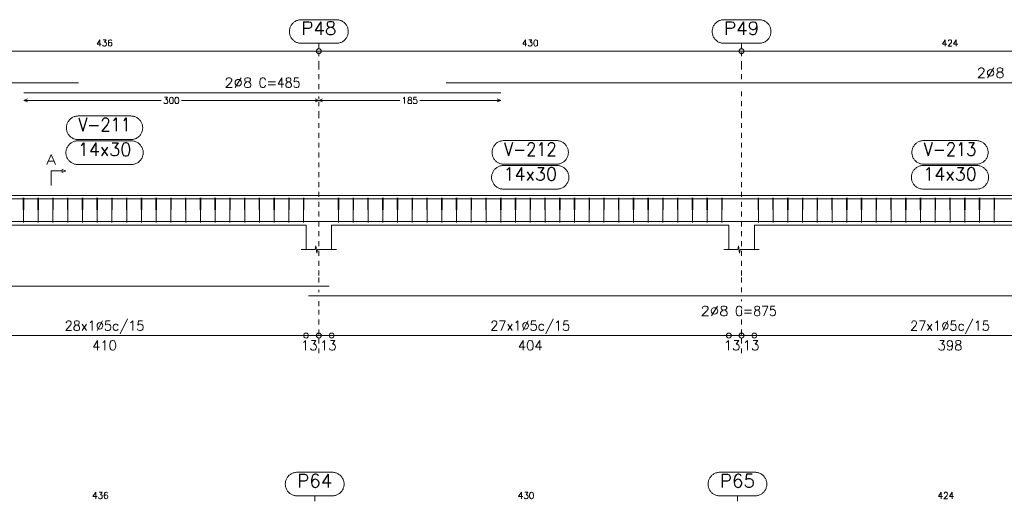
# Model space of a CAD drawing. Header units: millimetres. Extents: x -80 to 444, y 0 to 170.
# Tile 56 of 133: x 111 to 131, y 78 to 88. Entities that reach past the tile are written whole.
import ezdxf
from ezdxf.enums import TextEntityAlignment as Align

# ---------------------------------------------------------------- set-up
doc = ezdxf.new("R2010")
doc.units = ezdxf.units.MM
doc.linetypes.add('CYPE_PUNTO', pattern=[0.075, 0, -0.075])
for name, color, linetype, lineweight in [('ARM_DENTRO_VIGA', 4, 'Continuous', 15), ('ARM_ESTRIBOS', 3, 'Continuous', 0), ('ARM_TEXTOS', 3, 'Continuous', 0), ('COT_ARM', 3, 'Continuous', 0), ('COT_COTAS', 3, 'Continuous', 0), ('COT_EST', 3, 'Continuous', 0), ('COT_LIN_APOIOS', 2, 'CYPE_PUNTO', 0), ('COT_LIN_AUX_COTA', 2, 'CYPE_PUNTO', 0), ('MARCAS_PLANTA', 3, 'Continuous', 0), ('REF_NOME', 3, 'Continuous', 0), ('REF_REFERENCIA', 3, 'Continuous', 0), ('SEC_CONTORNOS', 2, 'Continuous', 9), ('TEXTO_COT_ARM', 3, 'Continuous', 0), ('TEXTO_REF_NOME', 3, 'Continuous', 0), ('TEXTO_REF_REFERENCIA', 3, 'Continuous', 0), ('TXT_COMP', 3, 'Continuous', 0), ('TXT_EST', 3, 'Continuous', 0)]:
    doc.layers.add(name, color=color, linetype=linetype, lineweight=lineweight)
doc.styles.add('CYPETXT', font='romans', dxfattribs={"height": 0.2})

msp = doc.modelspace()

# ---------------------------------------------------------------- linework, layer by layer
at = {"layer": 'ARM_DENTRO_VIGA'}
for points in [[(94.3671, 86.2095), (94.3671, 86.4095), (111.7671, 86.4095)], [(119.2471, 86.4095), (142.5471, 86.4095), (142.5471, 86.2095)], [(110.6571, 86.2095), (120.3571, 86.2095)], [(94.3671, 83.853), (94.3671, 84.053), (111.7671, 84.053)], [(110.6571, 84.053), (120.3571, 84.053)], [(119.2471, 84.053), (142.5471, 84.053), (142.5471, 83.853)], [(94.3671, 83.789), (94.3671, 83.589), (116.8671, 83.589)], [(116.4471, 83.589), (133.9471, 83.589)], [(94.3671, 82.4785), (94.3671, 82.2785), (116.8671, 82.2785)], [(116.4471, 82.0785), (133.9471, 82.0785)]]:
    msp.add_lwpolyline(points, dxfattribs=at)
at = {"layer": 'ARM_ESTRIBOS'}
for points in [[(110.6531, 84.022), (110.6531, 84.071), (110.6481, 83.571), (110.6431, 84.071), (110.6431, 84.041), (110.6431, 83.992)], [(110.9531, 84.022), (110.9531, 84.071), (110.9481, 83.571), (110.9431, 84.071), (110.9431, 84.041), (110.9431, 83.992)], [(111.2531, 84.022), (111.2531, 84.071), (111.2481, 83.571), (111.2431, 84.071), (111.2431, 84.041), (111.2431, 83.992)], [(111.5531, 84.022), (111.5531, 84.071), (111.5481, 83.571), (111.5431, 84.071), (111.5431, 84.041), (111.5431, 83.992)], [(111.8531, 84.022), (111.8531, 84.071), (111.8481, 83.571), (111.8431, 84.071), (111.8431, 84.041), (111.8431, 83.992)], [(112.1531, 84.022), (112.1531, 84.071), (112.1481, 83.571), (112.1431, 84.071), (112.1431, 84.041), (112.1431, 83.992)], [(112.4531, 84.022), (112.4531, 84.071), (112.4481, 83.571), (112.4431, 84.071), (112.4431, 84.041), (112.4431, 83.992)], [(112.7531, 84.022), (112.7531, 84.071), (112.7481, 83.571), (112.7431, 84.071), (112.7431, 84.041), (112.7431, 83.992)], [(113.0531, 84.022), (113.0531, 84.071), (113.0481, 83.571), (113.0431, 84.071), (113.0431, 84.041), (113.0431, 83.992)], [(113.3531, 84.022), (113.3531, 84.071), (113.3481, 83.571), (113.3431, 84.071), (113.3431, 84.041), (113.3431, 83.992)], [(113.6531, 84.022), (113.6531, 84.071), (113.6481, 83.571), (113.6431, 84.071), (113.6431, 84.041), (113.6431, 83.992)], [(113.9531, 84.022), (113.9531, 84.071), (113.9481, 83.571), (113.9431, 84.071), (113.9431, 84.041), (113.9431, 83.992)], [(114.2531, 84.022), (114.2531, 84.071), (114.2481, 83.571), (114.2431, 84.071), (114.2431, 84.041), (114.2431, 83.992)], [(114.5531, 84.022), (114.5531, 84.071), (114.5481, 83.571), (114.5431, 84.071), (114.5431, 84.041), (114.5431, 83.992)], [(114.8531, 84.022), (114.8531, 84.071), (114.8481, 83.571), (114.8431, 84.071), (114.8431, 84.041), (114.8431, 83.992)], [(115.1531, 84.022), (115.1531, 84.071), (115.1481, 83.571), (115.1431, 84.071), (115.1431, 84.041), (115.1431, 83.992)], [(115.4531, 84.022), (115.4531, 84.071), (115.4481, 83.571), (115.4431, 84.071), (115.4431, 84.041), (115.4431, 83.992)], [(115.7531, 84.022), (115.7531, 84.071), (115.7481, 83.571), (115.7431, 84.071), (115.7431, 84.041), (115.7431, 83.992)], [(116.0531, 84.022), (116.0531, 84.071), (116.0481, 83.571), (116.0431, 84.071), (116.0431, 84.041), (116.0431, 83.992)], [(116.3531, 84.022), (116.3531, 84.071), (116.3481, 83.571), (116.3431, 84.071), (116.3431, 84.041), (116.3431, 83.992)], [(117.0631, 84.022), (117.0631, 84.071), (117.0581, 83.571), (117.0531, 84.071), (117.0531, 84.041), (117.0531, 83.992)], [(117.3631, 84.022), (117.3631, 84.071), (117.3581, 83.571), (117.3531, 84.071), (117.3531, 84.041), (117.3531, 83.992)], [(117.6631, 84.022), (117.6631, 84.071), (117.6581, 83.571), (117.6531, 84.071), (117.6531, 84.041), (117.6531, 83.992)], [(117.9631, 84.022), (117.9631, 84.071), (117.9581, 83.571), (117.9531, 84.071), (117.9531, 84.041), (117.9531, 83.992)], [(118.2631, 84.022), (118.2631, 84.071), (118.2581, 83.571), (118.2531, 84.071), (118.2531, 84.041), (118.2531, 83.992)], [(118.5631, 84.022), (118.5631, 84.071), (118.5581, 83.571), (118.5531, 84.071), (118.5531, 84.041), (118.5531, 83.992)], [(118.8631, 84.022), (118.8631, 84.071), (118.8581, 83.571), (118.8531, 84.071), (118.8531, 84.041), (118.8531, 83.992)], [(119.1631, 84.022), (119.1631, 84.071), (119.1581, 83.571), (119.1531, 84.071), (119.1531, 84.041), (119.1531, 83.992)], [(119.4631, 84.022), (119.4631, 84.071), (119.4581, 83.571), (119.4531, 84.071), (119.4531, 84.041), (119.4531, 83.992)], [(119.7631, 84.022), (119.7631, 84.071), (119.7581, 83.571), (119.7531, 84.071), (119.7531, 84.041), (119.7531, 83.992)], [(120.0631, 84.022), (120.0631, 84.071), (120.0581, 83.571), (120.0531, 84.071), (120.0531, 84.041), (120.0531, 83.992)], [(120.3631, 84.022), (120.3631, 84.071), (120.3581, 83.571), (120.3531, 84.071), (120.3531, 84.041), (120.3531, 83.992)], [(120.6631, 84.022), (120.6631, 84.071), (120.6581, 83.571), (120.6531, 84.071), (120.6531, 84.041), (120.6531, 83.992)], [(120.9631, 84.022), (120.9631, 84.071), (120.9581, 83.571), (120.9531, 84.071), (120.9531, 84.041), (120.9531, 83.992)], [(121.2631, 84.022), (121.2631, 84.071), (121.2581, 83.571), (121.2531, 84.071), (121.2531, 84.041), (121.2531, 83.992)], [(121.5631, 84.022), (121.5631, 84.071), (121.5581, 83.571), (121.5531, 84.071), (121.5531, 84.041), (121.5531, 83.992)], [(121.8631, 84.022), (121.8631, 84.071), (121.8581, 83.571), (121.8531, 84.071), (121.8531, 84.041), (121.8531, 83.992)], [(122.1631, 84.022), (122.1631, 84.071), (122.1581, 83.571), (122.1531, 84.071), (122.1531, 84.041), (122.1531, 83.992)], [(122.4631, 84.022), (122.4631, 84.071), (122.4581, 83.571), (122.4531, 84.071), (122.4531, 84.041), (122.4531, 83.992)], [(122.7631, 84.022), (122.7631, 84.071), (122.7581, 83.571), (122.7531, 84.071), (122.7531, 84.041), (122.7531, 83.992)], [(123.0631, 84.022), (123.0631, 84.071), (123.0581, 83.571), (123.0531, 84.071), (123.0531, 84.041), (123.0531, 83.992)], [(123.3631, 84.022), (123.3631, 84.071), (123.3581, 83.571), (123.3531, 84.071), (123.3531, 84.041), (123.3531, 83.992)], [(123.6631, 84.022), (123.6631, 84.071), (123.6581, 83.571), (123.6531, 84.071), (123.6531, 84.041), (123.6531, 83.992)], [(123.9631, 84.022), (123.9631, 84.071), (123.9581, 83.571), (123.9531, 84.071), (123.9531, 84.041), (123.9531, 83.992)], [(124.2631, 84.022), (124.2631, 84.071), (124.2581, 83.571), (124.2531, 84.071), (124.2531, 84.041), (124.2531, 83.992)], [(124.5631, 84.022), (124.5631, 84.071), (124.5581, 83.571), (124.5531, 84.071), (124.5531, 84.041), (124.5531, 83.992)], [(124.8631, 84.022), (124.8631, 84.071), (124.8581, 83.571), (124.8531, 84.071), (124.8531, 84.041), (124.8531, 83.992)], [(125.6031, 84.022), (125.6031, 84.071), (125.5981, 83.571), (125.5931, 84.071), (125.5931, 84.041), (125.5931, 83.992)], [(125.9031, 84.022), (125.9031, 84.071), (125.8981, 83.571), (125.8931, 84.071), (125.8931, 84.041), (125.8931, 83.992)], [(126.2031, 84.022), (126.2031, 84.071), (126.1981, 83.571), (126.1931, 84.071), (126.1931, 84.041), (126.1931, 83.992)], [(126.5031, 84.022), (126.5031, 84.071), (126.4981, 83.571), (126.4931, 84.071), (126.4931, 84.041), (126.4931, 83.992)], [(126.8031, 84.022), (126.8031, 84.071), (126.7981, 83.571), (126.7931, 84.071), (126.7931, 84.041), (126.7931, 83.992)], [(127.1031, 84.022), (127.1031, 84.071), (127.0981, 83.571), (127.0931, 84.071), (127.0931, 84.041), (127.0931, 83.992)], [(127.4031, 84.022), (127.4031, 84.071), (127.3981, 83.571), (127.3931, 84.071), (127.3931, 84.041), (127.3931, 83.992)], [(127.7031, 84.022), (127.7031, 84.071), (127.6981, 83.571), (127.6931, 84.071), (127.6931, 84.041), (127.6931, 83.992)], [(128.0031, 84.022), (128.0031, 84.071), (127.9981, 83.571), (127.9931, 84.071), (127.9931, 84.041), (127.9931, 83.992)], [(128.3031, 84.022), (128.3031, 84.071), (128.2981, 83.571), (128.2931, 84.071), (128.2931, 84.041), (128.2931, 83.992)], [(128.6031, 84.022), (128.6031, 84.071), (128.5981, 83.571), (128.5931, 84.071), (128.5931, 84.041), (128.5931, 83.992)], [(128.9031, 84.022), (128.9031, 84.071), (128.8981, 83.571), (128.8931, 84.071), (128.8931, 84.041), (128.8931, 83.992)], [(129.2031, 84.022), (129.2031, 84.071), (129.1981, 83.571), (129.1931, 84.071), (129.1931, 84.041), (129.1931, 83.992)], [(129.5031, 84.022), (129.5031, 84.071), (129.4981, 83.571), (129.4931, 84.071), (129.4931, 84.041), (129.4931, 83.992)], [(129.8031, 84.022), (129.8031, 84.071), (129.7981, 83.571), (129.7931, 84.071), (129.7931, 84.041), (129.7931, 83.992)], [(130.1031, 84.022), (130.1031, 84.071), (130.0981, 83.571), (130.0931, 84.071), (130.0931, 84.041), (130.0931, 83.992)], [(130.4031, 84.022), (130.4031, 84.071), (130.3981, 83.571), (130.3931, 84.071), (130.3931, 84.041), (130.3931, 83.992)]]:
    msp.add_lwpolyline(points, dxfattribs=at)
at = {"layer": 'COT_ARM'}
for p, q in [((110.6571, 86.0545), (110.7321, 86.0845)), ((110.6571, 86.0545), (110.7321, 86.0245)), ((110.6571, 86.0545), (113.4516, 86.0545)), ((113.8626, 86.0545), (116.6571, 86.0545)), ((116.6571, 86.0545), (116.5821, 86.0845)), ((116.6571, 86.0545), (116.5821, 86.0245)), ((116.6571, 86.0545), (116.7321, 86.0845)), ((116.6571, 86.0545), (116.7321, 86.0245)), ((116.6571, 86.0545), (118.3016, 86.0545)), ((118.7126, 86.0545), (120.3571, 86.0545)), ((120.3571, 86.0545), (120.2821, 86.0845)), ((120.3571, 86.0545), (120.2821, 86.0245))]:
    msp.add_line(p, q, dxfattribs=at)
at = {"layer": 'COT_COTAS'}
msp.add_lwpolyline([(94.1671, 87.0545), (95.7771, 87.0545), (101.8571, 87.0545), (107.9371, 87.0545), (116.6571, 87.0545), (125.2571, 87.0545), (133.7371, 87.0545), (142.7471, 87.0545)], dxfattribs=at)
for centre in [(116.6571, 87.0545), (125.2571, 87.0545)]:
    msp.add_circle(centre, 0.05, dxfattribs=at)
at = {"layer": 'COT_EST'}
msp.add_lwpolyline([(94.1671, 81.2735), (94.3671, 81.2735), (95.5171, 81.2735), (95.7771, 81.2735), (96.0371, 81.2735), (101.5971, 81.2735), (101.8571, 81.2735), (102.1171, 81.2735), (107.6771, 81.2735), (107.9371, 81.2735), (108.1971, 81.2735), (116.3971, 81.2735), (116.6571, 81.2735), (116.9171, 81.2735), (124.9971, 81.2735), (125.2571, 81.2735), (125.5171, 81.2735), (133.4771, 81.2735), (133.7371, 81.2735), (133.9971, 81.2735), (142.0771, 81.2735), (142.7471, 81.2735)], dxfattribs=at)
for centre in [(116.3971, 81.2735), (116.6571, 81.2735), (116.9171, 81.2735), (124.9971, 81.2735), (125.2571, 81.2735), (125.5171, 81.2735)]:
    msp.add_circle(centre, 0.05, dxfattribs=at)
at = {"layer": 'COT_LIN_APOIOS'}
for p, q in [((116.6571, 86.0845), (116.6571, 86.1345)), ((116.6571, 82.1535), (116.6571, 82.2035)), ((125.2571, 81.9735), (125.2571, 82.0035)), ((125.2571, 81.2985), (125.2571, 81.8735)), ((116.6571, 80.9135), (116.6571, 81.2485)), ((125.2571, 80.9135), (125.2571, 81.2485))]:
    msp.add_line(p, q, dxfattribs=at)
for points in [[(116.6571, 86.2845), (116.6571, 86.7545), (116.6571, 87.0295)], [(125.2571, 86.4845), (125.2571, 86.7545), (125.2571, 87.0295)], [(125.2571, 82.1535), (125.2571, 82.4935), (125.2571, 85.737), (125.2571, 86.3345)], [(116.6571, 82.3535), (116.6571, 82.4935), (116.6571, 85.737), (116.6571, 86.0245)], [(116.6571, 81.2985), (116.6571, 81.8735), (116.6571, 82.0035)]]:
    msp.add_lwpolyline(points, dxfattribs=at)
at = {"layer": 'COT_LIN_AUX_COTA'}
for p, q in [((116.6571, 87.1045), (116.6571, 87.2145)), ((125.2571, 87.1045), (125.2571, 87.2145)), ((116.5731, 77.9045), (116.5731, 78.0145)), ((125.1731, 77.9045), (125.1731, 78.0145))]:
    msp.add_line(p, q, dxfattribs=at)
at = {"layer": 'MARCAS_PLANTA'}
msp.add_lwpolyline([(111.2121, 84.321), (111.2121, 84.621), (111.4371, 84.621), (111.4371, 84.651), (111.5121, 84.621), (111.4371, 84.591), (111.4371, 84.621)], dxfattribs=at)
at = {"layer": 'REF_NOME'}
for points in [[(112.8331, 85.737), (112.8491, 85.7365), (112.8651, 85.7348), (112.8809, 85.7322), (112.8965, 85.7285), (112.9118, 85.7237), (112.9268, 85.7179), (112.9414, 85.7112), (112.9554, 85.7035), (112.9689, 85.6949), (112.9818, 85.6853), (112.9941, 85.675), (113.0056, 85.6638), (113.0164, 85.6519), (113.0263, 85.6394), (113.0354, 85.6261), (113.0436, 85.6123), (113.0508, 85.598), (113.0571, 85.5832), (113.0623, 85.5681), (113.0666, 85.5526), (113.0698, 85.5369), (113.0719, 85.521), (113.073, 85.505), (113.073, 85.489), (113.0719, 85.473), (113.0698, 85.4571), (113.0666, 85.4414), (113.0623, 85.4259), (113.0571, 85.4107), (113.0508, 85.396), (113.0436, 85.3816), (113.0354, 85.3678), (113.0263, 85.3546), (113.0164, 85.342), (113.0056, 85.3301), (112.9941, 85.319), (112.9818, 85.3086), (112.9689, 85.2991), (112.9554, 85.2905), (112.9414, 85.2828), (112.9268, 85.276), (112.9118, 85.2703), (112.8965, 85.2655), (112.8809, 85.2618), (112.8651, 85.2591), (112.8491, 85.2575), (112.8331, 85.257), (111.7611, 85.257), (111.7451, 85.2575), (111.7291, 85.2591), (111.7133, 85.2618), (111.6977, 85.2655), (111.6824, 85.2703), (111.6674, 85.276), (111.6529, 85.2828), (111.6388, 85.2905), (111.6253, 85.2991), (111.6124, 85.3086), (111.6001, 85.319), (111.5886, 85.3301), (111.5778, 85.342), (111.5679, 85.3546), (111.5588, 85.3678), (111.5506, 85.3816), (111.5434, 85.396), (111.5371, 85.4107), (111.5319, 85.4259), (111.5276, 85.4414), (111.5245, 85.4571), (111.5223, 85.473), (111.5212, 85.489), (111.5212, 85.505), (111.5223, 85.521), (111.5245, 85.5369), (111.5276, 85.5526), (111.5319, 85.5681), (111.5371, 85.5832), (111.5434, 85.598), (111.5506, 85.6123), (111.5588, 85.6261), (111.5679, 85.6394), (111.5778, 85.6519), (111.5886, 85.6638), (111.6001, 85.675), (111.6124, 85.6853), (111.6253, 85.6949), (111.6388, 85.7035), (111.6529, 85.7112), (111.6674, 85.7179), (111.6824, 85.7237), (111.6977, 85.7285), (111.7133, 85.7322), (111.7291, 85.7348), (111.7451, 85.7365), (111.7611, 85.737), (112.8331, 85.737)], [(112.8431, 85.231), (112.8591, 85.2305), (112.8751, 85.2288), (112.8909, 85.2262), (112.9065, 85.2225), (112.9218, 85.2177), (112.9368, 85.2119), (112.9514, 85.2052), (112.9654, 85.1975), (112.9789, 85.1889), (112.9918, 85.1793), (113.0041, 85.169), (113.0156, 85.1578), (113.0264, 85.1459), (113.0363, 85.1334), (113.0454, 85.1201), (113.0536, 85.1063), (113.0608, 85.092), (113.0671, 85.0772), (113.0723, 85.0621), (113.0766, 85.0466), (113.0798, 85.0309), (113.0819, 85.015), (113.083, 84.999), (113.083, 84.983), (113.0819, 84.967), (113.0798, 84.9511), (113.0766, 84.9354), (113.0723, 84.9199), (113.0671, 84.9047), (113.0608, 84.89), (113.0536, 84.8756), (113.0454, 84.8618), (113.0363, 84.8486), (113.0264, 84.836), (113.0156, 84.8241), (113.0041, 84.813), (112.9918, 84.8026), (112.9789, 84.7931), (112.9654, 84.7845), (112.9514, 84.7768), (112.9368, 84.77), (112.9218, 84.7643), (112.9065, 84.7595), (112.8909, 84.7558), (112.8751, 84.7531), (112.8591, 84.7515), (112.8431, 84.751), (111.7511, 84.751), (111.7351, 84.7515), (111.7191, 84.7531), (111.7033, 84.7558), (111.6877, 84.7595), (111.6724, 84.7643), (111.6574, 84.77), (111.6429, 84.7768), (111.6288, 84.7845), (111.6153, 84.7931), (111.6024, 84.8026), (111.5901, 84.813), (111.5786, 84.8241), (111.5678, 84.836), (111.5579, 84.8486), (111.5488, 84.8618), (111.5406, 84.8756), (111.5334, 84.89), (111.5271, 84.9047), (111.5219, 84.9199), (111.5176, 84.9354), (111.5145, 84.9511), (111.5123, 84.967), (111.5112, 84.983), (111.5112, 84.999), (111.5123, 85.015), (111.5145, 85.0309), (111.5176, 85.0466), (111.5219, 85.0621), (111.5271, 85.0772), (111.5334, 85.092), (111.5406, 85.1063), (111.5488, 85.1201), (111.5579, 85.1334), (111.5678, 85.1459), (111.5786, 85.1578), (111.5901, 85.169), (111.6024, 85.1793), (111.6153, 85.1889), (111.6288, 85.1975), (111.6429, 85.2052), (111.6574, 85.2119), (111.6724, 85.2177), (111.6877, 85.2225), (111.7033, 85.2262), (111.7191, 85.2288), (111.7351, 85.2305), (111.7511, 85.231), (112.8431, 85.231)], [(121.4931, 85.237), (121.5091, 85.2365), (121.5251, 85.2348), (121.5409, 85.2322), (121.5565, 85.2285), (121.5718, 85.2237), (121.5868, 85.2179), (121.6014, 85.2112), (121.6154, 85.2035), (121.6289, 85.1949), (121.6418, 85.1853), (121.6541, 85.175), (121.6656, 85.1638), (121.6764, 85.1519), (121.6863, 85.1394), (121.6954, 85.1261), (121.7036, 85.1123), (121.7108, 85.098), (121.7171, 85.0832), (121.7223, 85.0681), (121.7266, 85.0526), (121.7298, 85.0369), (121.7319, 85.021), (121.733, 85.005), (121.733, 84.989), (121.7319, 84.973), (121.7298, 84.9571), (121.7266, 84.9414), (121.7223, 84.9259), (121.7171, 84.9107), (121.7108, 84.896), (121.7036, 84.8816), (121.6954, 84.8678), (121.6863, 84.8546), (121.6764, 84.842), (121.6656, 84.8301), (121.6541, 84.819), (121.6418, 84.8086), (121.6289, 84.7991), (121.6154, 84.7905), (121.6014, 84.7828), (121.5868, 84.776), (121.5718, 84.7703), (121.5565, 84.7655), (121.5409, 84.7618), (121.5251, 84.7591), (121.5091, 84.7575), (121.4931, 84.757), (120.4211, 84.757), (120.4051, 84.7575), (120.3891, 84.7591), (120.3733, 84.7618), (120.3577, 84.7655), (120.3424, 84.7703), (120.3274, 84.776), (120.3129, 84.7828), (120.2988, 84.7905), (120.2853, 84.7991), (120.2724, 84.8086), (120.2601, 84.819), (120.2486, 84.8301), (120.2378, 84.842), (120.2279, 84.8546), (120.2188, 84.8678), (120.2106, 84.8816), (120.2034, 84.896), (120.1971, 84.9107), (120.1919, 84.9259), (120.1876, 84.9414), (120.1845, 84.9571), (120.1823, 84.973), (120.1812, 84.989), (120.1812, 85.005), (120.1823, 85.021), (120.1845, 85.0369), (120.1876, 85.0526), (120.1919, 85.0681), (120.1971, 85.0832), (120.2034, 85.098), (120.2106, 85.1123), (120.2188, 85.1261), (120.2279, 85.1394), (120.2378, 85.1519), (120.2486, 85.1638), (120.2601, 85.175), (120.2724, 85.1853), (120.2853, 85.1949), (120.2988, 85.2035), (120.3129, 85.2112), (120.3274, 85.2179), (120.3424, 85.2237), (120.3577, 85.2285), (120.3733, 85.2322), (120.3891, 85.2348), (120.4051, 85.2365), (120.4211, 85.237), (121.4931, 85.237)], [(130.0331, 85.237), (130.0491, 85.2365), (130.0651, 85.2348), (130.0809, 85.2322), (130.0965, 85.2285), (130.1118, 85.2237), (130.1268, 85.2179), (130.1414, 85.2112), (130.1554, 85.2035), (130.1689, 85.1949), (130.1818, 85.1853), (130.1941, 85.175), (130.2056, 85.1638), (130.2164, 85.1519), (130.2263, 85.1394), (130.2354, 85.1261), (130.2436, 85.1123), (130.2508, 85.098), (130.2571, 85.0832), (130.2623, 85.0681), (130.2666, 85.0526), (130.2698, 85.0369), (130.2719, 85.021), (130.273, 85.005), (130.273, 84.989), (130.2719, 84.973), (130.2698, 84.9571), (130.2666, 84.9414), (130.2623, 84.9259), (130.2571, 84.9107), (130.2508, 84.896), (130.2436, 84.8816), (130.2354, 84.8678), (130.2263, 84.8546), (130.2164, 84.842), (130.2056, 84.8301), (130.1941, 84.819), (130.1818, 84.8086), (130.1689, 84.7991), (130.1554, 84.7905), (130.1414, 84.7828), (130.1268, 84.776), (130.1118, 84.7703), (130.0965, 84.7655), (130.0809, 84.7618), (130.0651, 84.7591), (130.0491, 84.7575), (130.0331, 84.757), (128.9611, 84.757), (128.9451, 84.7575), (128.9291, 84.7591), (128.9133, 84.7618), (128.8977, 84.7655), (128.8824, 84.7703), (128.8674, 84.776), (128.8529, 84.7828), (128.8388, 84.7905), (128.8253, 84.7991), (128.8124, 84.8086), (128.8001, 84.819), (128.7886, 84.8301), (128.7778, 84.842), (128.7679, 84.8546), (128.7588, 84.8678), (128.7506, 84.8816), (128.7434, 84.896), (128.7371, 84.9107), (128.7319, 84.9259), (128.7276, 84.9414), (128.7245, 84.9571), (128.7223, 84.973), (128.7212, 84.989), (128.7212, 85.005), (128.7223, 85.021), (128.7245, 85.0369), (128.7276, 85.0526), (128.7319, 85.0681), (128.7371, 85.0832), (128.7434, 85.098), (128.7506, 85.1123), (128.7588, 85.1261), (128.7679, 85.1394), (128.7778, 85.1519), (128.7886, 85.1638), (128.8001, 85.175), (128.8124, 85.1853), (128.8253, 85.1949), (128.8388, 85.2035), (128.8529, 85.2112), (128.8674, 85.2179), (128.8824, 85.2237), (128.8977, 85.2285), (128.9133, 85.2322), (128.9291, 85.2348), (128.9451, 85.2365), (128.9611, 85.237), (130.0331, 85.237)], [(121.5031, 84.731), (121.5191, 84.7305), (121.5351, 84.7288), (121.5509, 84.7262), (121.5665, 84.7225), (121.5818, 84.7177), (121.5968, 84.7119), (121.6114, 84.7052), (121.6254, 84.6975), (121.6389, 84.6889), (121.6518, 84.6793), (121.6641, 84.669), (121.6756, 84.6578), (121.6864, 84.6459), (121.6963, 84.6334), (121.7054, 84.6201), (121.7136, 84.6063), (121.7208, 84.592), (121.7271, 84.5772), (121.7323, 84.5621), (121.7366, 84.5466), (121.7398, 84.5309), (121.7419, 84.515), (121.743, 84.499), (121.743, 84.483), (121.7419, 84.467), (121.7398, 84.4511), (121.7366, 84.4354), (121.7323, 84.4199), (121.7271, 84.4047), (121.7208, 84.39), (121.7136, 84.3756), (121.7054, 84.3618), (121.6963, 84.3486), (121.6864, 84.336), (121.6756, 84.3241), (121.6641, 84.313), (121.6518, 84.3026), (121.6389, 84.2931), (121.6254, 84.2845), (121.6114, 84.2768), (121.5968, 84.27), (121.5818, 84.2643), (121.5665, 84.2595), (121.5509, 84.2558), (121.5351, 84.2531), (121.5191, 84.2515), (121.5031, 84.251), (120.4111, 84.251), (120.3951, 84.2515), (120.3791, 84.2531), (120.3633, 84.2558), (120.3477, 84.2595), (120.3324, 84.2643), (120.3174, 84.27), (120.3029, 84.2768), (120.2888, 84.2845), (120.2753, 84.2931), (120.2624, 84.3026), (120.2501, 84.313), (120.2386, 84.3241), (120.2278, 84.336), (120.2179, 84.3486), (120.2088, 84.3618), (120.2006, 84.3756), (120.1934, 84.39), (120.1871, 84.4047), (120.1819, 84.4199), (120.1776, 84.4354), (120.1745, 84.4511), (120.1723, 84.467), (120.1712, 84.483), (120.1712, 84.499), (120.1723, 84.515), (120.1745, 84.5309), (120.1776, 84.5466), (120.1819, 84.5621), (120.1871, 84.5772), (120.1934, 84.592), (120.2006, 84.6063), (120.2088, 84.6201), (120.2179, 84.6334), (120.2278, 84.6459), (120.2386, 84.6578), (120.2501, 84.669), (120.2624, 84.6793), (120.2753, 84.6889), (120.2888, 84.6975), (120.3029, 84.7052), (120.3174, 84.7119), (120.3324, 84.7177), (120.3477, 84.7225), (120.3633, 84.7262), (120.3791, 84.7288), (120.3951, 84.7305), (120.4111, 84.731), (121.5031, 84.731)], [(130.0431, 84.731), (130.0591, 84.7305), (130.0751, 84.7288), (130.0909, 84.7262), (130.1065, 84.7225), (130.1218, 84.7177), (130.1368, 84.7119), (130.1514, 84.7052), (130.1654, 84.6975), (130.1789, 84.6889), (130.1918, 84.6793), (130.2041, 84.669), (130.2156, 84.6578), (130.2264, 84.6459), (130.2363, 84.6334), (130.2454, 84.6201), (130.2536, 84.6063), (130.2608, 84.592), (130.2671, 84.5772), (130.2723, 84.5621), (130.2766, 84.5466), (130.2798, 84.5309), (130.2819, 84.515), (130.283, 84.499), (130.283, 84.483), (130.2819, 84.467), (130.2798, 84.4511), (130.2766, 84.4354), (130.2723, 84.4199), (130.2671, 84.4047), (130.2608, 84.39), (130.2536, 84.3756), (130.2454, 84.3618), (130.2363, 84.3486), (130.2264, 84.336), (130.2156, 84.3241), (130.2041, 84.313), (130.1918, 84.3026), (130.1789, 84.2931), (130.1654, 84.2845), (130.1514, 84.2768), (130.1368, 84.27), (130.1218, 84.2643), (130.1065, 84.2595), (130.0909, 84.2558), (130.0751, 84.2531), (130.0591, 84.2515), (130.0431, 84.251), (128.9511, 84.251), (128.9351, 84.2515), (128.9191, 84.2531), (128.9033, 84.2558), (128.8877, 84.2595), (128.8724, 84.2643), (128.8574, 84.27), (128.8429, 84.2768), (128.8288, 84.2845), (128.8153, 84.2931), (128.8024, 84.3026), (128.7901, 84.313), (128.7786, 84.3241), (128.7678, 84.336), (128.7579, 84.3486), (128.7488, 84.3618), (128.7406, 84.3756), (128.7334, 84.39), (128.7271, 84.4047), (128.7219, 84.4199), (128.7176, 84.4354), (128.7145, 84.4511), (128.7123, 84.467), (128.7112, 84.483), (128.7112, 84.499), (128.7123, 84.515), (128.7145, 84.5309), (128.7176, 84.5466), (128.7219, 84.5621), (128.7271, 84.5772), (128.7334, 84.592), (128.7406, 84.6063), (128.7488, 84.6201), (128.7579, 84.6334), (128.7678, 84.6459), (128.7786, 84.6578), (128.7901, 84.669), (128.8024, 84.6793), (128.8153, 84.6889), (128.8288, 84.6975), (128.8429, 84.7052), (128.8574, 84.7119), (128.8724, 84.7177), (128.8877, 84.7225), (128.9033, 84.7262), (128.9191, 84.7288), (128.9351, 84.7305), (128.9511, 84.731), (130.0431, 84.731)]]:
    msp.add_lwpolyline(points, close=True, dxfattribs=at)
at = {"layer": 'REF_REFERENCIA'}
for points in [[(117.0151, 87.6945), (117.0311, 87.694), (117.0471, 87.6923), (117.0629, 87.6897), (117.0785, 87.686), (117.0938, 87.6812), (117.1088, 87.6754), (117.1234, 87.6687), (117.1374, 87.661), (117.1509, 87.6524), (117.1638, 87.6428), (117.1761, 87.6325), (117.1876, 87.6213), (117.1984, 87.6094), (117.2083, 87.5969), (117.2174, 87.5836), (117.2256, 87.5698), (117.2328, 87.5555), (117.2391, 87.5407), (117.2443, 87.5256), (117.2486, 87.5101), (117.2518, 87.4944), (117.2539, 87.4785), (117.255, 87.4625), (117.255, 87.4465), (117.2539, 87.4305), (117.2518, 87.4146), (117.2486, 87.3989), (117.2443, 87.3834), (117.2391, 87.3682), (117.2328, 87.3535), (117.2256, 87.3391), (117.2174, 87.3253), (117.2083, 87.3121), (117.1984, 87.2995), (117.1876, 87.2876), (117.1761, 87.2765), (117.1638, 87.2661), (117.1509, 87.2566), (117.1374, 87.248), (117.1234, 87.2403), (117.1088, 87.2335), (117.0938, 87.2278), (117.0785, 87.223), (117.0629, 87.2193), (117.0471, 87.2166), (117.0311, 87.215), (117.0151, 87.2145), (116.2991, 87.2145), (116.2831, 87.215), (116.2671, 87.2166), (116.2513, 87.2193), (116.2357, 87.223), (116.2204, 87.2278), (116.2054, 87.2335), (116.1909, 87.2403), (116.1768, 87.248), (116.1633, 87.2566), (116.1504, 87.2661), (116.1381, 87.2765), (116.1266, 87.2876), (116.1158, 87.2995), (116.1059, 87.3121), (116.0968, 87.3253), (116.0886, 87.3391), (116.0814, 87.3535), (116.0751, 87.3682), (116.0699, 87.3834), (116.0656, 87.3989), (116.0625, 87.4146), (116.0603, 87.4305), (116.0592, 87.4465), (116.0592, 87.4625), (116.0603, 87.4785), (116.0625, 87.4944), (116.0656, 87.5101), (116.0699, 87.5256), (116.0751, 87.5407), (116.0814, 87.5555), (116.0886, 87.5698), (116.0968, 87.5836), (116.1059, 87.5969), (116.1158, 87.6094), (116.1266, 87.6213), (116.1381, 87.6325), (116.1504, 87.6428), (116.1633, 87.6524), (116.1768, 87.661), (116.1909, 87.6687), (116.2054, 87.6754), (116.2204, 87.6812), (116.2357, 87.686), (116.2513, 87.6897), (116.2671, 87.6923), (116.2831, 87.694), (116.2991, 87.6945), (117.0151, 87.6945)], [(125.6151, 87.6945), (125.6311, 87.694), (125.6471, 87.6923), (125.6629, 87.6897), (125.6785, 87.686), (125.6938, 87.6812), (125.7088, 87.6754), (125.7234, 87.6687), (125.7374, 87.661), (125.7509, 87.6524), (125.7638, 87.6428), (125.7761, 87.6325), (125.7876, 87.6213), (125.7984, 87.6094), (125.8083, 87.5969), (125.8174, 87.5836), (125.8256, 87.5698), (125.8328, 87.5555), (125.8391, 87.5407), (125.8443, 87.5256), (125.8486, 87.5101), (125.8518, 87.4944), (125.8539, 87.4785), (125.855, 87.4625), (125.855, 87.4465), (125.8539, 87.4305), (125.8518, 87.4146), (125.8486, 87.3989), (125.8443, 87.3834), (125.8391, 87.3682), (125.8328, 87.3535), (125.8256, 87.3391), (125.8174, 87.3253), (125.8083, 87.3121), (125.7984, 87.2995), (125.7876, 87.2876), (125.7761, 87.2765), (125.7638, 87.2661), (125.7509, 87.2566), (125.7374, 87.248), (125.7234, 87.2403), (125.7088, 87.2335), (125.6938, 87.2278), (125.6785, 87.223), (125.6629, 87.2193), (125.6471, 87.2166), (125.6311, 87.215), (125.6151, 87.2145), (124.8991, 87.2145), (124.8831, 87.215), (124.8671, 87.2166), (124.8513, 87.2193), (124.8357, 87.223), (124.8204, 87.2278), (124.8054, 87.2335), (124.7909, 87.2403), (124.7768, 87.248), (124.7633, 87.2566), (124.7504, 87.2661), (124.7381, 87.2765), (124.7266, 87.2876), (124.7158, 87.2995), (124.7059, 87.3121), (124.6968, 87.3253), (124.6886, 87.3391), (124.6814, 87.3535), (124.6751, 87.3682), (124.6699, 87.3834), (124.6656, 87.3989), (124.6625, 87.4146), (124.6603, 87.4305), (124.6592, 87.4465), (124.6592, 87.4625), (124.6603, 87.4785), (124.6625, 87.4944), (124.6656, 87.5101), (124.6699, 87.5256), (124.6751, 87.5407), (124.6814, 87.5555), (124.6886, 87.5698), (124.6968, 87.5836), (124.7059, 87.5969), (124.7158, 87.6094), (124.7266, 87.6213), (124.7381, 87.6325), (124.7504, 87.6428), (124.7633, 87.6524), (124.7768, 87.661), (124.7909, 87.6687), (124.8054, 87.6754), (124.8204, 87.6812), (124.8357, 87.686), (124.8513, 87.6897), (124.8671, 87.6923), (124.8831, 87.694), (124.8991, 87.6945), (125.6151, 87.6945)], [(116.9311, 78.4945), (116.9471, 78.494), (116.9631, 78.4923), (116.9789, 78.4897), (116.9945, 78.486), (117.0098, 78.4812), (117.0248, 78.4754), (117.0394, 78.4687), (117.0534, 78.461), (117.0669, 78.4524), (117.0798, 78.4428), (117.0921, 78.4325), (117.1036, 78.4213), (117.1144, 78.4094), (117.1243, 78.3969), (117.1334, 78.3836), (117.1416, 78.3698), (117.1488, 78.3555), (117.1551, 78.3407), (117.1603, 78.3256), (117.1646, 78.3101), (117.1678, 78.2944), (117.1699, 78.2785), (117.171, 78.2625), (117.171, 78.2465), (117.1699, 78.2305), (117.1678, 78.2146), (117.1646, 78.1989), (117.1603, 78.1834), (117.1551, 78.1682), (117.1488, 78.1535), (117.1416, 78.1391), (117.1334, 78.1253), (117.1243, 78.1121), (117.1144, 78.0995), (117.1036, 78.0876), (117.0921, 78.0765), (117.0798, 78.0661), (117.0669, 78.0566), (117.0534, 78.048), (117.0394, 78.0403), (117.0248, 78.0335), (117.0098, 78.0278), (116.9945, 78.023), (116.9789, 78.0193), (116.9631, 78.0166), (116.9471, 78.015), (116.9311, 78.0145), (116.2151, 78.0145), (116.1991, 78.015), (116.1831, 78.0166), (116.1673, 78.0193), (116.1517, 78.023), (116.1364, 78.0278), (116.1214, 78.0335), (116.1069, 78.0403), (116.0928, 78.048), (116.0793, 78.0566), (116.0664, 78.0661), (116.0541, 78.0765), (116.0426, 78.0876), (116.0318, 78.0995), (116.0219, 78.1121), (116.0128, 78.1253), (116.0046, 78.1391), (115.9974, 78.1535), (115.9911, 78.1682), (115.9859, 78.1834), (115.9816, 78.1989), (115.9785, 78.2146), (115.9763, 78.2305), (115.9752, 78.2465), (115.9752, 78.2625), (115.9763, 78.2785), (115.9785, 78.2944), (115.9816, 78.3101), (115.9859, 78.3256), (115.9911, 78.3407), (115.9974, 78.3555), (116.0046, 78.3698), (116.0128, 78.3836), (116.0219, 78.3969), (116.0318, 78.4094), (116.0426, 78.4213), (116.0541, 78.4325), (116.0664, 78.4428), (116.0793, 78.4524), (116.0928, 78.461), (116.1069, 78.4687), (116.1214, 78.4754), (116.1364, 78.4812), (116.1517, 78.486), (116.1673, 78.4897), (116.1831, 78.4923), (116.1991, 78.494), (116.2151, 78.4945), (116.9311, 78.4945)], [(125.5311, 78.4945), (125.5471, 78.494), (125.5631, 78.4923), (125.5789, 78.4897), (125.5945, 78.486), (125.6098, 78.4812), (125.6248, 78.4754), (125.6394, 78.4687), (125.6534, 78.461), (125.6669, 78.4524), (125.6798, 78.4428), (125.6921, 78.4325), (125.7036, 78.4213), (125.7144, 78.4094), (125.7243, 78.3969), (125.7334, 78.3836), (125.7416, 78.3698), (125.7488, 78.3555), (125.7551, 78.3407), (125.7603, 78.3256), (125.7646, 78.3101), (125.7678, 78.2944), (125.7699, 78.2785), (125.771, 78.2625), (125.771, 78.2465), (125.7699, 78.2305), (125.7678, 78.2146), (125.7646, 78.1989), (125.7603, 78.1834), (125.7551, 78.1682), (125.7488, 78.1535), (125.7416, 78.1391), (125.7334, 78.1253), (125.7243, 78.1121), (125.7144, 78.0995), (125.7036, 78.0876), (125.6921, 78.0765), (125.6798, 78.0661), (125.6669, 78.0566), (125.6534, 78.048), (125.6394, 78.0403), (125.6248, 78.0335), (125.6098, 78.0278), (125.5945, 78.023), (125.5789, 78.0193), (125.5631, 78.0166), (125.5471, 78.015), (125.5311, 78.0145), (124.8151, 78.0145), (124.7991, 78.015), (124.7831, 78.0166), (124.7673, 78.0193), (124.7517, 78.023), (124.7364, 78.0278), (124.7214, 78.0335), (124.7069, 78.0403), (124.6928, 78.048), (124.6793, 78.0566), (124.6664, 78.0661), (124.6541, 78.0765), (124.6426, 78.0876), (124.6318, 78.0995), (124.6219, 78.1121), (124.6128, 78.1253), (124.6046, 78.1391), (124.5974, 78.1535), (124.5911, 78.1682), (124.5859, 78.1834), (124.5816, 78.1989), (124.5785, 78.2146), (124.5763, 78.2305), (124.5752, 78.2465), (124.5752, 78.2625), (124.5763, 78.2785), (124.5785, 78.2944), (124.5816, 78.3101), (124.5859, 78.3256), (124.5911, 78.3407), (124.5974, 78.3555), (124.6046, 78.3698), (124.6128, 78.3836), (124.6219, 78.3969), (124.6318, 78.4094), (124.6426, 78.4213), (124.6541, 78.4325), (124.6664, 78.4428), (124.6793, 78.4524), (124.6928, 78.461), (124.7069, 78.4687), (124.7214, 78.4754), (124.7364, 78.4812), (124.7517, 78.486), (124.7673, 78.4897), (124.7831, 78.4923), (124.7991, 78.494), (124.8151, 78.4945), (125.5311, 78.4945)]]:
    msp.add_lwpolyline(points, close=True, dxfattribs=at)
at = {"layer": 'SEC_CONTORNOS'}
for p, q in [((108.1971, 83.521), (116.3971, 83.521)), ((116.3971, 83.021), (116.3971, 83.521)), ((116.9171, 83.521), (124.9971, 83.521)), ((116.9171, 83.021), (116.9171, 83.521)), ((124.9971, 83.021), (124.9971, 83.521)), ((125.5171, 83.521), (133.4771, 83.521)), ((125.5171, 83.021), (125.5171, 83.521))]:
    msp.add_line(p, q, dxfattribs=at)
for points in [[(107.9371, 84.121), (108.1971, 84.121), (116.3971, 84.121), (116.6571, 84.121)], [(116.3971, 84.121), (116.6571, 84.121), (116.9171, 84.121)], [(116.6571, 84.121), (116.9171, 84.121), (124.9971, 84.121), (125.2571, 84.121)], [(124.9971, 84.121), (125.2571, 84.121), (125.5171, 84.121)], [(125.2571, 84.121), (125.5171, 84.121), (133.4771, 84.121), (133.7371, 84.121)], [(116.2971, 83.021), (116.5801, 83.021), (116.5926, 83.096), (116.6176, 82.946), (116.6301, 83.021), (117.0171, 83.021)], [(124.8971, 83.021), (125.1801, 83.021), (125.1926, 83.096), (125.2176, 82.946), (125.2301, 83.021), (125.6171, 83.021)]]:
    msp.add_lwpolyline(points, dxfattribs=at)

# ---------------------------------------------------------------- texts
at = {"layer": 'ARM_TEXTOS', "style": 'CYPETXT', "width": 1.06875}
for p, p2 in [((130.0391, 86.5145), (130.6091, 86.5145)), ((114.7331, 86.3145), (115.3031, 86.3145)), ((124.4231, 81.6735), (124.9931, 81.6735))]:
    msp.add_text('2%%c8', height=0.2, dxfattribs=at).set_placement(p, p2, align=Align.FIT)
at = {"layer": 'COT_COTAS', "style": 'CYPETXT'}
for s, width, p, p2 in [('436', 0.928421, (112.1291, 87.1545), (112.4651, 87.1545)), ('430', 0.928421, (120.7891, 87.1545), (121.1251, 87.1545)), ('424', 0.912414, (129.3291, 87.1545), (129.6651, 87.1545)), ('436', 0.928421, (112.0451, 77.9545), (112.3811, 77.9545)), ('430', 0.928421, (120.7051, 77.9545), (121.0411, 77.9545)), ('424', 0.912414, (129.2451, 77.9545), (129.5811, 77.9545))]:
    msp.add_text(s, height=0.13333, dxfattribs=dict(at, width=width)).set_placement(p, p2, align=Align.FIT)
at = {"layer": 'COT_EST', "style": 'CYPETXT'}
for s, width, p, p2 in [('410', 0.928421, (112.0451, 80.9735), (112.5491, 80.9735)), ('13', 0.953514, (116.2961, 80.9735), (116.6321, 80.9735)), ('13', 0.953514, (116.6821, 80.9735), (117.0181, 80.9735)), ('404', 0.912414, (120.7051, 80.9735), (121.2091, 80.9735)), ('13', 0.953514, (124.8961, 80.9735), (125.2321, 80.9735)), ('13', 0.953514, (125.2821, 80.9735), (125.6181, 80.9735)), ('398', 0.928421, (129.2451, 80.9735), (129.7491, 80.9735))]:
    msp.add_text(s, height=0.2, dxfattribs=dict(at, width=width)).set_placement(p, p2, align=Align.FIT)
at = {"layer": 'MARCAS_PLANTA', "style": 'CYPETXT', "width": 1.241471}
msp.add_text('A', height=0.2, dxfattribs=at).set_placement((111.1116, 84.751), (111.3126, 84.751), align=Align.FIT)
at = {"layer": 'TEXTO_COT_ARM', "style": 'CYPETXT', "width": 0.928421}
for s, p, p2 in [('300', (113.4891, 85.9878), (113.8251, 85.9878)), ('185', (118.3391, 85.9878), (118.6751, 85.9878))]:
    msp.add_text(s, height=0.13333, dxfattribs=at).set_placement(p, p2, align=Align.FIT)
at = {"layer": 'TEXTO_REF_NOME', "style": 'CYPETXT'}
for s, width, p, p2 in [('V-211', 0.888632, (111.7611, 85.4303), (112.8331, 85.4303)), ('14x30', 0.91484, (111.7511, 84.9243), (112.8431, 84.9243)), ('V-212', 0.835842, (120.4211, 84.9303), (121.4931, 84.9303)), ('V-213', 0.835842, (128.9611, 84.9303), (130.0331, 84.9303)), ('14x30', 0.91484, (120.4111, 84.4243), (121.5031, 84.4243)), ('14x30', 0.91484, (128.9511, 84.4243), (130.0431, 84.4243))]:
    msp.add_text(s, height=0.26667, dxfattribs=dict(at, width=width)).set_placement(p, p2, align=Align.FIT)
at = {"layer": 'TEXTO_REF_REFERENCIA', "style": 'CYPETXT'}
for s, width, p, p2 in [('P48', 0.972155, (116.2991, 87.3878), (117.0151, 87.3878)), ('P49', 0.989211, (124.8991, 87.3878), (125.6151, 87.3878)), ('P64', 0.955678, (116.2151, 78.1878), (116.9311, 78.1878)), ('P65', 0.972155, (124.8151, 78.1878), (125.5311, 78.1878))]:
    msp.add_text(s, height=0.26667, dxfattribs=dict(at, width=width)).set_placement(p, p2, align=Align.FIT)
at = {"layer": 'TXT_COMP', "style": 'CYPETXT', "width": 0.82152}
for s, p, p2 in [(' C=485', (115.3031, 86.3145), (116.2811, 86.3145)), (' C=875', (124.9931, 81.6735), (125.9711, 81.6735))]:
    msp.add_text(s, height=0.2, dxfattribs=at).set_placement(p, p2, align=Align.FIT)
at = {"layer": 'TXT_EST', "style": 'CYPETXT', "width": 0.882979}
for s, p, p2 in [('28x1%%c5c/15', (111.4856, 81.3735), (113.1086, 81.3735)), ('27x1%%c5c/15', (120.1456, 81.3735), (121.7686, 81.3735)), ('27x1%%c5c/15', (128.6856, 81.3735), (130.3086, 81.3735))]:
    msp.add_text(s, height=0.2, dxfattribs=at).set_placement(p, p2, align=Align.FIT)

doc.saveas('drawing.dxf')
